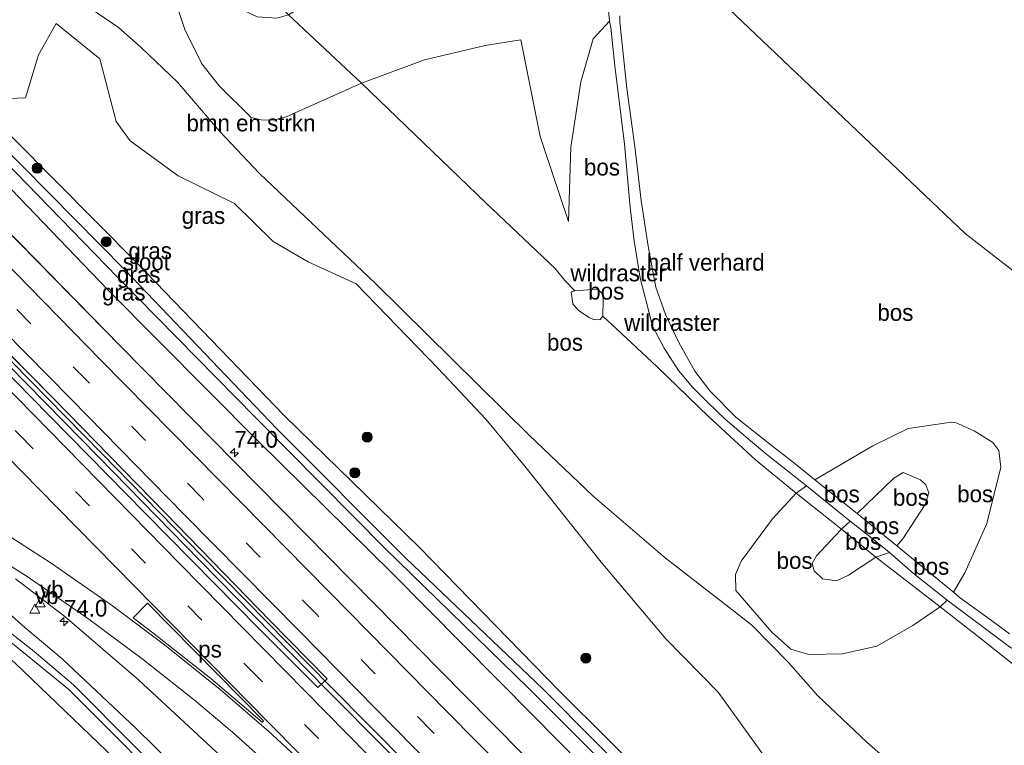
# Model space of a CAD drawing. Header units: millimetres. Extents: x 180000 to 190000, y 466229 to 468626.
# Tile 124 of 202: x 185763 to 185910, y 467440 to 467549. Entities that reach past the tile are written whole.
import ezdxf
from ezdxf.enums import TextEntityAlignment as Align

# ---------------------------------------------------------------- set-up
doc = ezdxf.new("R2010")
doc.units = ezdxf.units.MM
doc.linetypes.add('39strp', pattern=[12, 3, -9])
for name, color, linetype, lineweight in [('af-bs-doorgang', 8, 'Continuous', 18), ('af-bs-rasterhekwerk', 8, 'hekwerk', 18), ('as-bs-kilometr', 13, 'Continuous', 18), ('bp-b5-bomenstruiken', 93, 'Continuous', 18), ('bp-b5-bos', 93, 'Continuous', 18), ('bp-b5-grasland', 93, 'Continuous', 18), ('bp-bs-boom', 93, 'Continuous', 18), ('gr-bs-geleiderail', 213, 'geleiderail', 18), ('gw-bs-insteekwatergang', 93, 'Continuous', 18), ('gw-bs-kruinlijn', 93, 'Continuous', 18), ('gw-bs-teenlijn', 93, 'Continuous', 18), ('kd-bs-opnamedtmgrens', 173, 'Continuous', 18), ('mk-b5-vlakmark', 8, 'Continuous', 18), ('mk-bs-39streep 0.15', 8, '39strp', 18), ('mk-bs-streep 0.15', 8, 'Continuous', 18), ('og-b5-water', 153, 'Continuous', 18), ('vh-b5-verh_soort', 8, 'Continuous', 18), ('wm-bs-verkeersbord', 8, 'Continuous', 18)]:
    doc.layers.add(name, color=color, linetype=linetype, lineweight=lineweight)
doc.styles.add('rtw_iso', font='iso-rtw.shx')
doc.linetypes.add('geleiderail', pattern='A,2,-1,[175,RTW.shx,S=0.5,R=0,X=0,Y=0],-1', length=4)
doc.linetypes.add('hekwerk', pattern='A,7,-1.5,[1,RTW.shx,S=0.75,R=0,X=0,Y=0],-1.5', length=10)

# ---------------------------------------------------------------- blocks, each defined once
blk = doc.blocks.new('verkeersbord')
for p, q in [((0, 0.75), (-0.75, -0.625)), ((0.75, -0.625), (0, 0.75)), ((-0.75, -0.625), (0.75, -0.625))]:
    blk.add_line(p, q)
blk = doc.blocks.new('dtbattr')
at = {"style": 'rtw_iso'}
blk.add_attdef('TAG', (0.59, 0.87), '', height=2.5, dxfattribs=at)
blk = doc.blocks.new('dtbattr-r')
at = {"style": 'rtw_iso'}
blk.add_attdef('TAG', text='', height=2.5, dxfattribs=at).set_placement((0, 0), align=Align.MIDDLE_CENTER)
blk = doc.blocks.new('d33az_ACAD_1_FMEBLOCK31')
at = {"layer": 'bp-b5-bomenstruiken'}
blk.add_polyline3d([(17, 63.91, 59.53), (40.75, 41.09, 59.47)], dxfattribs=at)
blk = doc.blocks.new('boom')
blk.add_hatch(color=256).paths.add_polyline_path([(-0.75, 0, 1), (0.75, 0, 1)])
blk.add_circle((0, 0), 0.75)
blk = doc.blocks.new('d33az_ACAD_1_FMEBLOCK161')
at = {"layer": 'vh-b5-verh_soort'}
for points in [[(56.31, -58.07, 59.59), (41.28, -44.18, 59.6), (30.25, -34.65, 59.55), (22.86, -29.03, 59.5)], [(8.33, 15.38, 59.97), (25.14, -1.75, 60.01), (42.31, -19.27, 59.95), (59.32, -36.53, 60), (68.11, -45.29, 59.99), (69.52, -44.01, 60.01), (60.96, -35.31, 59.96), (45.29, -19.22, 59.95), (28.56, -2.07, 59.94), (11.38, 15.28, 59.91)], [(21.06, 23.71, 59.81), (38.62, 5.78, 59.82), (55.75, -11.61, 59.86), (73.07, -29.2, 59.94), (90, -46.37, 59.88), (107.63, -64.16, 59.83)]]:
    blk.add_polyline3d(points, dxfattribs=at)
blk = doc.blocks.new('hecto')
for p, q in [((0, 0.625), (-0.625, 0)), ((0, -0.625), (0, 0.625)), ((-0.625, 0), (0.625, 0)), ((0.625, 0), (0, -0.625))]:
    blk.add_line(p, q)
blk = doc.blocks.new('dtbattr-l')
at = {"style": 'rtw_iso'}
blk.add_attdef('TAG', (0, 0), '', height=2.5, dxfattribs=at)

msp = doc.modelspace()

# ---------------------------------------------------------------- linework, layer by layer
at = {"layer": 'af-bs-doorgang'}
msp.add_polyline3d([(185848.49, 467508.44, 70.95), (185849.36, 467508.49, 70.97), (185850.12, 467507.77, 70.98), (185850.14, 467506.93, 70.95)], dxfattribs=at)
at = {"layer": 'af-bs-rasterhekwerk'}
for points in [[(185813.95, 467539.36, 69.86), (185803.04, 467549.6, 71.16), (185797.71, 467554.8, 71.21), (185788.03, 467564.04, 68.81), (185779.91, 467572.22, 68.6), (185779.42, 467573.26, 68.66), (185771.79, 467589.02, 70.67), (185768.41, 467595.78, 71.07), (185760.45, 467600.91, 70.06), (185751.58, 467606.29, 67.53), (185740.04, 467613.52, 66.02)], [(185813.95, 467539.36, 69.86), (185832.58, 467521.42, 69.8), (185842.95, 467511.58, 69.39)], [(185842.95, 467511.58, 69.39), (185844.4, 467509.82, 69.34), (185845.9, 467508.26, 69.38), (185848.49, 467508.44, 70.95)], [(185850.14, 467506.93, 70.95), (185850.13, 467504.46, 69.54), (185852.18, 467502.55, 69.45), (185858.27, 467496.85, 69.39)], [(185858.27, 467496.85, 69.39), (185865.92, 467489.43, 69.09), (185873, 467482.94, 68.77)], [(185947.57, 467423.68, 72.94), (185946.81, 467424.18, 72.99), (185936.77, 467432.08, 72.66), (185929.65, 467437.94, 71.63), (185921.18, 467444.63, 69.6), (185906.56, 467456.3, 69.29), (185900.65, 467460.93, 69.57), (185890.98, 467468.36, 70.65), (185885.86, 467472.58, 70.46), (185879.07, 467477.97, 69.59), (185873, 467482.94, 68.77)]]:
    msp.add_polyline3d(points, dxfattribs=at)
at = {"layer": 'bp-b5-bomenstruiken'}
for points in [[(185761.32, 467561.78, 67.58), (185768.6, 467553.89, 67.43), (185777.56, 467547.67, 68.32), (185780.98, 467544.72, 68.85), (185786.39, 467539.49, 68.99), (185792.7, 467532.15, 68.34), (185798.7, 467525.81, 68.42), (185816.07, 467509.35, 68.8), (185839.03, 467486.7, 69.09), (185848.63, 467477.54, 69.17), (185859.45, 467468.26, 69.49), (185869.41, 467460.5, 70.39), (185872.42, 467458.16, 70.72), (185877.9, 467452.61, 70.6), (185882.3, 467447.6, 70), (185889.65, 467440.65, 70.39), (185899.01, 467432.44, 70.8)], [(185875.46, 467436.91, 66.07), (185867.38, 467448.15, 66.62), (185859.55, 467456.11, 66.45), (185849.87, 467467.61, 66.94), (185838.63, 467481.72, 67.9), (185832.59, 467489.04, 67.95), (185825.47, 467496.61, 67.97), (185813.17, 467509.29, 68.02), (185805.96, 467512.61, 67.24), (185800.73, 467515.62, 66.85), (185794.96, 467521.32, 66.61), (185786.53, 467525.5, 65.32), (185779.33, 467530.74, 64.61), (185777.23, 467533.63, 65.05), (185774.8, 467542.99, 66.57), (185768.26, 467548.31, 66.48), (185765.6, 467543.58, 64.28), (185763.63, 467537.15, 62.22), (185761.24, 467537.06, 60.79)]]:
    msp.add_polyline3d(points, dxfattribs=at)
at = {"layer": 'bp-b5-bos'}
for points in [[(185848.66, 467546, 68.96), (185846.82, 467539.57, 69.1), (185845.31, 467529.79, 69.28), (185844.96, 467518.65, 69.25), (185840.75, 467531.39, 70.16), (185837.85, 467545.83, 70.37), (185832.49, 467545, 70.52), (185823.41, 467542.86, 70.48), (185813.95, 467539.36, 69.86), (185803.04, 467549.6, 71.16), (185812.93, 467555.48, 71.76), (185820.06, 467557.87, 72.41), (185829.3, 467561.84, 73.04), (185835.4, 467562.85, 73.21), (185847.19, 467565.53, 71.81), (185849.4, 467565.82, 71.49), (185850.19, 467558.34, 70.19), (185851.12, 467548.66, 68.87)], [(185798.32, 467549.27, 71.11), (185801.28, 467549.07, 71.13), (185803.04, 467549.6, 71.16), (185813.95, 467539.36, 69.86), (185802.67, 467534.32, 68.4), (185800.77, 467533.83, 68.43), (185798.96, 467533.87, 68.48), (185797.46, 467534.23, 68.6), (185792.66, 467538.98, 69.11), (185790.04, 467542.27, 69.27), (185787.53, 467547.4, 69.36), (185785.52, 467553.38, 68.99), (185784.38, 467555.74, 68.87), (185784.76, 467558.37, 68.77), (185785.95, 467560.91, 68.7), (185788.03, 467564.04, 68.81), (185797.71, 467554.8, 71.21), (185795.51, 467551.65, 71.22), (185796.36, 467550.23, 71.21)], [(185854.2, 467520.74, 68.78), (185854.79, 467515.73, 68.74), (185855.7, 467510.16, 68.76), (185856.59, 467506.68, 68.93), (185857.54, 467502.96, 69.17), (185859.32, 467499.67, 69.11), (185861.46, 467496.32, 69.34), (185863.55, 467493.84, 69.32), (185865.83, 467491.54, 69.09), (185868.43, 467489.03, 68.77), (185872.21, 467485.81, 68.74), (185874.68, 467483.76, 68.76), (185880.63, 467479.06, 69.27), (185879.07, 467477.97, 69.59), (185873, 467482.94, 68.77), (185865.92, 467489.43, 69.09), (185858.27, 467496.85, 69.39), (185852.18, 467502.55, 69.45), (185850.13, 467504.46, 69.54), (185850.14, 467506.93, 70.95), (185850.12, 467507.77, 70.98), (185849.36, 467508.49, 70.97), (185848.49, 467508.44, 70.95), (185845.9, 467508.26, 69.38), (185844.4, 467509.82, 69.34), (185842.95, 467511.58, 69.39), (185832.58, 467521.42, 69.8), (185813.95, 467539.36, 69.86), (185823.41, 467542.86, 70.48), (185832.49, 467545, 70.52), (185837.85, 467545.83, 70.37), (185840.75, 467531.39, 70.16), (185844.96, 467518.65, 69.25), (185845.31, 467529.79, 69.28), (185846.82, 467539.57, 69.1), (185848.66, 467546, 68.96), (185851.12, 467548.66, 68.87), (185851.29, 467547.71, 68.73), (185851.93, 467541.95, 68.7), (185853.36, 467530.23, 68.97)], [(185849.73, 467503.98, 69.43), (185848.83, 467503.9, 69.43), (185848.04, 467504.27, 69.45), (185846.49, 467505.29, 69.29), (185845.64, 467506.3, 69.33), (185845.36, 467508.11, 69.3), (185845.9, 467508.26, 69.38), (185848.49, 467508.44, 70.95), (185849.36, 467508.49, 70.97), (185850.12, 467507.77, 70.98), (185850.14, 467506.93, 70.95), (185850.13, 467504.46, 69.54)], [(185909.71, 467481.83, 68.75), (185907.62, 467473.41, 68.86), (185904.33, 467466.02, 68.92), (185902.65, 467463.12, 69.22), (185894.16, 467470.05, 70.23), (185895.04, 467471.09, 70.11), (185898.39, 467476.24, 69.9), (185898.93, 467478.02, 69.83), (185898.49, 467479.21, 69.74), (185897.7, 467479.94, 69.71), (185895.07, 467481.04, 69.89), (185893.68, 467480.2, 69.92), (185888.18, 467474.91, 70.01), (185881.87, 467479.95, 69.18), (185890.54, 467485.06, 69.07), (185895.83, 467487.62, 69.09), (185902.34, 467488.57, 69.06), (185903.01, 467488.46, 69.08), (185905.7, 467487.29, 68.97), (185908.5, 467485.53, 68.78), (185909.41, 467484.35, 68.75)], [(185895.04, 467471.09, 70.11), (185894.16, 467470.05, 70.23), (185888.18, 467474.91, 70.01), (185893.68, 467480.2, 69.92), (185895.07, 467481.04, 69.89), (185897.7, 467479.94, 69.71), (185898.49, 467479.21, 69.74), (185898.93, 467478.02, 69.83), (185898.39, 467476.24, 69.9)], [(185887.16, 467473.77, 70.13), (185885.86, 467472.58, 70.46), (185879.07, 467477.97, 69.59), (185880.63, 467479.06, 69.27)], [(185883.03, 467465.12, 70.99), (185885.13, 467464.81, 71.03), (185886.91, 467465.65, 71), (185890.98, 467468.36, 70.65), (185900.65, 467460.93, 69.57), (185896.54, 467458.13, 69.52), (185891.16, 467455.02, 69.66), (185886, 467453.87, 69.75), (185880.94, 467453.76, 70.09), (185878.25, 467454.58, 70.12), (185875.41, 467457.12, 70.02), (185870.01, 467463.35, 70.04), (185869.99, 467465.76, 70.04), (185870.81, 467467.74, 69.99), (185875.51, 467474.11, 69.73), (185879.07, 467477.97, 69.59), (185885.86, 467472.58, 70.46), (185884.92, 467471.55, 70.68), (185882.13, 467468.57, 70.94), (185881.46, 467467.41, 70.95), (185881.74, 467466.33, 70.97)], [(185886.91, 467465.65, 71), (185885.13, 467464.81, 71.03), (185883.03, 467465.12, 70.99), (185881.74, 467466.33, 70.97), (185881.46, 467467.41, 70.95), (185882.13, 467468.57, 70.94), (185884.92, 467471.55, 70.68), (185885.86, 467472.58, 70.46), (185890.98, 467468.36, 70.65)], [(185893.02, 467469.04, 70.32), (185890.98, 467468.36, 70.65), (185885.86, 467472.58, 70.46), (185887.16, 467473.77, 70.13), (185889.89, 467471.61, 70.42)], [(185901.69, 467461.91, 69.13), (185900.65, 467460.93, 69.57), (185890.98, 467468.36, 70.65), (185893.02, 467469.04, 70.32), (185896.58, 467465.98, 69.56)], [(185956.2, 467454.99, 70.28), (185939.53, 467450.68, 69.74), (185924.22, 467447.52, 69.47), (185921.18, 467444.63, 69.6), (185906.56, 467456.3, 69.29), (185900.65, 467460.93, 69.57), (185901.69, 467461.91, 69.13), (185911.04, 467454.95, 69.38), (185913.08, 467453.73, 69.58), (185915.65, 467452.39, 69.57), (185918.54, 467451.82, 69.45), (185920.94, 467451.57, 69.48), (185923.4, 467451.59, 69.47), (185926.38, 467452.06, 69.47), (185932.39, 467453.22, 69.51), (185939.98, 467455.09, 69.57), (185948.5, 467457.55, 69.8), (185957.34, 467460.2, 69.92), (185960.96, 467461.26, 70.05), (185964.57, 467462.56, 70.05), (185968.53, 467464.02, 69.91), (185971.34, 467464.8, 69.66), (185974.92, 467462.07, 69.74), (185968.48, 467459.84, 70.3)]]:
    msp.add_polyline3d(points, close=True, dxfattribs=at)
for points in [[(185899.01, 467432.44, 70.8), (185889.65, 467440.65, 70.39), (185882.3, 467447.6, 70), (185877.9, 467452.61, 70.6), (185872.42, 467458.16, 70.72), (185869.41, 467460.5, 70.39), (185859.45, 467468.26, 69.49), (185848.63, 467477.54, 69.17), (185839.03, 467486.7, 69.09), (185816.07, 467509.35, 68.8), (185798.7, 467525.81, 68.42), (185792.7, 467532.15, 68.34), (185786.39, 467539.49, 68.99), (185780.98, 467544.72, 68.85), (185777.56, 467547.67, 68.32), (185768.6, 467553.89, 67.43), (185761.32, 467561.78, 67.58)], [(185785.52, 467553.38, 68.99), (185787.53, 467547.4, 69.36), (185790.04, 467542.27, 69.27), (185792.66, 467538.98, 69.11), (185797.46, 467534.23, 68.6), (185798.96, 467533.87, 68.48), (185800.77, 467533.83, 68.43), (185802.67, 467534.32, 68.4), (185813.95, 467539.36, 69.86), (185832.58, 467521.42, 69.8), (185842.95, 467511.58, 69.39), (185844.4, 467509.82, 69.34), (185845.9, 467508.26, 69.38), (185845.36, 467508.11, 69.3), (185845.64, 467506.3, 69.33), (185846.49, 467505.29, 69.29), (185848.04, 467504.27, 69.45), (185848.83, 467503.9, 69.43), (185849.73, 467503.98, 69.43), (185850.13, 467504.46, 69.54), (185852.18, 467502.55, 69.45), (185858.27, 467496.85, 69.39), (185865.92, 467489.43, 69.09), (185873, 467482.94, 68.77), (185879.07, 467477.97, 69.59), (185875.51, 467474.11, 69.73), (185870.81, 467467.74, 69.99), (185869.99, 467465.76, 70.04), (185870.01, 467463.35, 70.04), (185875.41, 467457.12, 70.02), (185878.25, 467454.58, 70.12), (185880.94, 467453.76, 70.09), (185886, 467453.87, 69.75), (185891.16, 467455.02, 69.66), (185896.54, 467458.13, 69.52), (185900.65, 467460.93, 69.57), (185906.56, 467456.3, 69.29), (185921.18, 467444.63, 69.6)], [(185866.95, 467552.48, 68.42), (185904.38, 467516.82, 66.5), (185937.65, 467490.94, 68.13)], [(185911.04, 467456.89, 69.34), (185908.33, 467458.89, 69.18), (185903.5, 467462.38, 69.17), (185902.65, 467463.12, 69.22), (185904.33, 467466.02, 68.92), (185907.62, 467473.41, 68.86), (185909.71, 467481.83, 68.75), (185909.41, 467484.35, 68.75), (185908.5, 467485.53, 68.78), (185905.7, 467487.29, 68.97), (185903.01, 467488.46, 69.08), (185902.34, 467488.57, 69.06), (185895.83, 467487.62, 69.09), (185890.54, 467485.06, 69.07), (185881.87, 467479.95, 69.18), (185881, 467480.64, 69.08), (185878.4, 467482.73, 68.8), (185875.59, 467484.92, 68.66), (185870.02, 467489.32, 68.8), (185866.19, 467493.21, 69.15), (185863.89, 467496.23, 69.19), (185861.49, 467500.53, 69.17), (185859.52, 467504.71, 69.06), (185858.07, 467508.8, 68.91), (185856.9, 467514.95, 68.68), (185855.86, 467521.8, 68.72), (185854.92, 467529.85, 68.89), (185853.69, 467538.55, 68.76), (185852.68, 467548.54, 68.92), (185852.64, 467549.46, 68.94)]]:
    msp.add_polyline3d(points, dxfattribs=at)
at = {"layer": 'bp-b5-grasland'}
for points in [[(185864.88, 467424.72, 59.35), (185841.18, 467448.59, 59.21), (185820.59, 467468.23, 59.09), (185801.28, 467487.6, 59.13), (185778.57, 467511.34, 59.14), (185755.69, 467534.46, 59.19), (185735.56, 467555.25, 59.15), (185712.98, 467578.1, 59.11), (185692.52, 467599.19, 59.14), (185669.11, 467622.85, 59.03), (185648.83, 467643.2, 58.88), (185649.86, 467644.8, 59.24), (185672.17, 467621.98, 59.25), (185691.63, 467602.16, 59.48), (185713.04, 467580.09, 59.51), (185734.59, 467557.93, 59.56), (185755.72, 467537.22, 59.67), (185780.41, 467512.35, 59.73), (185802.42, 467489.52, 59.7), (185822.61, 467469.84, 59.82), (185843.57, 467448.35, 59.77), (185865.72, 467426.3, 59.73)], [(185861.75, 467422.27, 59.73), (185839.57, 467444.73, 59.77), (185818.52, 467466.01, 59.82), (185798.55, 467485.68, 59.7), (185775.98, 467508.39, 59.73), (185751.83, 467533.53, 59.67), (185731.44, 467554.97, 59.56), (185709.47, 467576.79, 59.51), (185688.05, 467599.03, 59.48), (185668.86, 467619.36, 59.25), (185647.18, 467640.66, 59.22), (185648.06, 467642.02, 58.88), (185669.42, 467620.85, 58.96), (185690.75, 467599.21, 59.02), (185710.98, 467577.98, 59.1), (185732.98, 467556.15, 59.22), (185753.6, 467534.78, 59.25), (185777.44, 467510.28, 59.15), (185798.08, 467489.26, 59.12), (185817.55, 467469.61, 59.15), (185838.94, 467448.79, 59.26), (185881.29, 467406.45, 59.28)], [(185846.94, 467429.99, 59.83), (185829.31, 467447.78, 59.88), (185812.38, 467464.95, 59.94), (185795.06, 467482.54, 59.86), (185777.94, 467499.93, 59.82), (185760.38, 467517.86, 59.81), (185743.64, 467534.9, 59.76), (185726.24, 467552.53, 59.68), (185709.34, 467569.75, 59.7), (185692.21, 467587.22, 59.59), (185675, 467604.71, 59.59), (185657.64, 467622.37, 59.62), (185644.18, 467636.04, 59.59), (185647.18, 467640.66, 59.22), (185668.86, 467619.36, 59.25), (185688.05, 467599.03, 59.48), (185709.47, 467576.79, 59.51), (185731.44, 467554.97, 59.56), (185751.83, 467533.53, 59.67), (185775.98, 467508.39, 59.73), (185798.55, 467485.68, 59.7), (185818.52, 467466.01, 59.82), (185839.57, 467444.73, 59.77), (185861.75, 467422.27, 59.73)], [(185761.24, 467537.06, 60.79), (185763.63, 467537.15, 62.22), (185765.6, 467543.58, 64.28), (185768.26, 467548.31, 66.48), (185774.8, 467542.99, 66.57), (185777.23, 467533.63, 65.05), (185779.33, 467530.74, 64.61), (185786.53, 467525.5, 65.32), (185794.96, 467521.32, 66.61), (185800.73, 467515.62, 66.85), (185805.96, 467512.61, 67.24), (185813.17, 467509.29, 68.02), (185825.47, 467496.61, 67.97), (185832.59, 467489.04, 67.95), (185838.63, 467481.72, 67.9), (185849.87, 467467.61, 66.94), (185859.55, 467456.11, 66.45), (185867.38, 467448.15, 66.62), (185875.46, 467436.91, 66.07)], [(185865.72, 467426.3, 59.73), (185843.57, 467448.35, 59.77), (185822.61, 467469.84, 59.82), (185802.42, 467489.52, 59.7), (185780.41, 467512.35, 59.73), (185755.72, 467537.22, 59.67)], [(185789.17, 467430.84, 58.83), (185770.84, 467449.25, 58.74), (185764.96, 467454.23, 58.73), (185759.19, 467458.71, 58.69), (185747.72, 467465.47, 58.79), (185743.8, 467467.03, 58.83), (185739.99, 467467.84, 58.82), (185737.02, 467468.22, 58.8), (185733.51, 467467.95, 59.02), (185727.78, 467467.06, 59.04), (185720.69, 467464.55, 59.13), (185718.49, 467463.6, 59.14), (185718.88, 467463.12, 59.14), (185719.66, 467463.03, 59.14), (185725.88, 467465.3, 59.14), (185731.46, 467466.17, 59.07), (185735.9, 467466.61, 59.01), (185742.69, 467465.98, 58.78), (185747.38, 467464.4, 58.79), (185758.7, 467457.82, 58.79), (185770.14, 467448.56, 58.84), (185788.46, 467430.18, 58.83)], [(185762.17, 467465.12, 59.5), (185769.56, 467459.5, 59.55), (185780.59, 467449.97, 59.6), (185795.62, 467436.08, 59.59)], [(185760.24, 467460.75, 59.45), (185763.54, 467457.81, 59.41), (185769.15, 467453.14, 59.4), (185780.2, 467442.72, 59.44), (185791.27, 467431.89, 59.5)], [(185791.27, 467431.89, 59.5), (185780.2, 467442.72, 59.44), (185769.15, 467453.14, 59.4), (185763.54, 467457.81, 59.41), (185760.24, 467460.75, 59.45)], [(185785.79, 467429.73, 59.47), (185762.05, 467452.55, 59.53)]]:
    msp.add_polyline3d(points, dxfattribs=at)
msp.add_polyline3d([(185808.84, 467450.14, 60.01), (185807.42, 467448.86, 59.99), (185798.63, 467457.62, 60), (185781.62, 467474.88, 59.95), (185764.45, 467492.39, 60.01), (185747.64, 467509.53, 59.97), (185730.73, 467526.77, 59.97), (185714.02, 467543.77, 60.04), (185696.81, 467561.37, 59.85), (185679.91, 467578.53, 59.88), (185663.15, 467595.62, 59.79), (185645.8, 467613.25, 59.76), (185635.9, 467623.25, 59.83), (185637.06, 467625.03, 59.71), (185648.83, 467613.18, 59.73), (185665.33, 467596.39, 59.84), (185682.91, 467578.48, 59.85), (185699.58, 467561.42, 59.88), (185716.79, 467543.96, 59.89), (185733.71, 467526.71, 59.85), (185750.7, 467509.43, 59.91), (185767.88, 467492.08, 59.94), (185784.61, 467474.93, 59.95), (185800.28, 467458.84, 59.96)], close=True, dxfattribs=at)
at = {"layer": 'gr-bs-geleiderail'}
for points in [[(185636.79, 467624.62, 60.46), (185653.25, 467607.89, 60.49), (185669.35, 467591.45, 60.51), (185688.63, 467571.85, 60.57), (185705.78, 467554.35, 60.58), (185726.8, 467532.94, 60.65), (185745.68, 467513.8, 60.61), (185761.62, 467497.6, 60.62), (185775.09, 467483.89, 60.59), (185790.22, 467468.42, 60.56), (185809.32, 467448.99, 60.56), (185826.96, 467431.22, 60.56)], [(185636.39, 467624.01, 60.46), (185652.77, 467607.35, 60.49), (185668.88, 467590.91, 60.51), (185688.16, 467571.31, 60.57), (185705.3, 467553.81, 60.58), (185726.33, 467532.4, 60.65), (185745.21, 467513.26, 60.61), (185761.15, 467497.06, 60.62), (185774.62, 467483.35, 60.59), (185789.75, 467467.88, 60.56), (185808.85, 467448.45, 60.56), (185826.49, 467430.68, 60.56)]]:
    msp.add_polyline3d(points, dxfattribs=at)
at = {"layer": 'gw-bs-insteekwatergang'}
for points in [[(185909.32, 467382.67, 59.64), (185886.47, 467404.9, 59.67), (185865.72, 467426.3, 59.73), (185843.57, 467448.35, 59.77), (185822.61, 467469.84, 59.82), (185802.42, 467489.52, 59.7), (185780.41, 467512.35, 59.73), (185755.72, 467537.22, 59.67), (185734.59, 467557.93, 59.56), (185713.04, 467580.09, 59.51), (185691.63, 467602.16, 59.48), (185672.17, 467621.98, 59.25), (185649.86, 467644.8, 59.24)], [(185906.04, 467379.15, 59.64), (185882.66, 467401.25, 59.67), (185861.75, 467422.27, 59.73), (185839.57, 467444.73, 59.77), (185818.52, 467466.01, 59.82), (185798.55, 467485.68, 59.7), (185775.98, 467508.39, 59.73), (185751.83, 467533.53, 59.67), (185731.44, 467554.97, 59.56), (185709.47, 467576.79, 59.51), (185688.05, 467599.03, 59.48), (185668.86, 467619.36, 59.25), (185647.18, 467640.66, 59.22)], [(185720.87, 467461.18, 59.93), (185717.75, 467463.12, 59.65), (185717.45, 467463.65, 59.66), (185717.35, 467464.35, 59.74), (185717.66, 467464.82, 59.83), (185718.23, 467465.15, 59.83), (185720.59, 467466.1, 59.83), (185723.59, 467467.24, 59.77), (185725.81, 467468.03, 59.7), (185728.3, 467468.63, 59.73), (185731.25, 467469.26, 59.7), (185735.98, 467469.75, 59.61), (185740.49, 467469.94, 59.56), (185744.07, 467469.31, 59.55), (185746.99, 467468.48, 59.57), (185750.64, 467466.85, 59.55), (185753.02, 467465.43, 59.48), (185757.59, 467462.5, 59.47), (185760.24, 467460.75, 59.45), (185763.54, 467457.81, 59.41)], [(185873.02, 467343.74, 59.94), (185867.38, 467349.25, 59.87), (185854.65, 467361.97, 59.85), (185831.31, 467385.62, 59.79), (185810.33, 467406.07, 59.57), (185785.79, 467429.73, 59.47), (185762.05, 467452.55, 59.53), (185753.74, 467459.4, 59.32), (185749.45, 467461.82, 59.31), (185746.71, 467462.89, 59.32), (185742.84, 467463.6, 59.33), (185734.21, 467463.59, 59.58), (185720.87, 467461.18, 59.93)], [(185763.54, 467457.81, 59.41), (185769.15, 467453.14, 59.4), (185780.2, 467442.72, 59.44), (185791.27, 467431.89, 59.5), (185807.5, 467416.1, 59.54), (185825.3, 467398.62, 59.69), (185842.99, 467381.03, 59.91), (185860.1, 467364.68, 59.98), (185877.14, 467348.16, 60)]]:
    msp.add_polyline3d(points, dxfattribs=at)
at = {"layer": 'gw-bs-kruinlijn'}
for points in [[(185735.33, 467592.37, 68.96), (185738.95, 467590.05, 69.38), (185741.85, 467587.87, 69.63), (185744.58, 467585.01, 69.7), (185750.42, 467577.01, 69.29), (185755.3, 467570.3, 68.89), (185761.32, 467561.78, 67.58), (185768.6, 467553.89, 67.43), (185777.56, 467547.67, 68.32), (185780.98, 467544.72, 68.85), (185786.39, 467539.49, 68.99), (185792.7, 467532.15, 68.34), (185798.7, 467525.81, 68.42), (185816.07, 467509.35, 68.8), (185839.03, 467486.7, 69.09), (185848.63, 467477.54, 69.17), (185859.45, 467468.26, 69.49), (185869.41, 467460.5, 70.39)], [(185844.96, 467518.65, 69.25), (185840.75, 467531.39, 70.16), (185837.85, 467545.83, 70.37)], [(185894.16, 467470.05, 70.23), (185895.04, 467471.09, 70.11), (185898.39, 467476.24, 69.9), (185898.93, 467478.02, 69.83), (185898.49, 467479.21, 69.74), (185897.7, 467479.94, 69.71), (185895.07, 467481.04, 69.89), (185893.68, 467480.2, 69.92), (185888.18, 467474.91, 70.01)], [(185887.16, 467473.77, 70.13), (185885.86, 467472.58, 70.46), (185884.92, 467471.55, 70.68), (185882.13, 467468.57, 70.94), (185881.46, 467467.41, 70.95), (185881.74, 467466.33, 70.97), (185883.03, 467465.12, 70.99), (185885.13, 467464.81, 71.03), (185886.91, 467465.65, 71), (185890.98, 467468.36, 70.65), (185893.02, 467469.04, 70.32)], [(185931.97, 467406.95, 72.99), (185930.54, 467409.12, 73.2), (185926.94, 467413.19, 73.11), (185922.15, 467417.11, 72.99), (185917.67, 467419.57, 72.5), (185910.77, 467423.82, 71.8), (185904.34, 467428.38, 71.41), (185899.01, 467432.44, 70.8), (185889.65, 467440.65, 70.39), (185882.3, 467447.6, 70), (185877.9, 467452.61, 70.6), (185872.42, 467458.16, 70.72), (185869.41, 467460.5, 70.39)]]:
    msp.add_polyline3d(points, dxfattribs=at)
at = {"layer": 'gw-bs-teenlijn'}
for points in [[(185837.85, 467545.83, 70.37), (185832.49, 467545, 70.52), (185823.41, 467542.86, 70.48), (185813.95, 467539.36, 69.86), (185802.67, 467534.32, 68.4), (185800.77, 467533.83, 68.43), (185798.96, 467533.87, 68.48), (185797.46, 467534.23, 68.6), (185792.66, 467538.98, 69.11), (185790.04, 467542.27, 69.27), (185787.53, 467547.4, 69.36), (185785.52, 467553.38, 68.99)], [(185851.12, 467548.66, 68.87), (185848.66, 467546, 68.96), (185846.82, 467539.57, 69.1), (185845.31, 467529.79, 69.28), (185844.96, 467518.65, 69.25)], [(185850.13, 467504.46, 69.54), (185849.73, 467503.98, 69.43), (185848.83, 467503.9, 69.43), (185848.04, 467504.27, 69.45), (185846.49, 467505.29, 69.29), (185845.64, 467506.3, 69.33), (185845.36, 467508.11, 69.3), (185845.9, 467508.26, 69.38)], [(185902.65, 467463.12, 69.22), (185904.33, 467466.02, 68.92), (185907.62, 467473.41, 68.86), (185909.71, 467481.83, 68.75), (185909.41, 467484.35, 68.75), (185908.5, 467485.53, 68.78), (185905.7, 467487.29, 68.97), (185903.01, 467488.46, 69.08), (185902.34, 467488.57, 69.06), (185895.83, 467487.62, 69.09), (185890.54, 467485.06, 69.07), (185881.87, 467479.95, 69.18)], [(185880.63, 467479.06, 69.27), (185879.07, 467477.97, 69.59), (185875.51, 467474.11, 69.73), (185870.81, 467467.74, 69.99), (185869.99, 467465.76, 70.04), (185870.01, 467463.35, 70.04), (185875.41, 467457.12, 70.02), (185878.25, 467454.58, 70.12), (185880.94, 467453.76, 70.09), (185886, 467453.87, 69.75), (185891.16, 467455.02, 69.66), (185896.54, 467458.13, 69.52), (185900.65, 467460.93, 69.57), (185901.69, 467461.91, 69.13)]]:
    msp.add_polyline3d(points, dxfattribs=at)
at = {"layer": 'kd-bs-opnamedtmgrens'}
msp.add_polyline3d([(185979.71, 467458.15, 69.81), (185978.1, 467459.59, 69.89), (185975.46, 467461.62, 69.88), (185974.92, 467462.07, 69.74), (185971.34, 467464.8, 69.66), (185969.04, 467466.52, 69.67), (185963.48, 467470.76, 67.88), (185947.66, 467483.24, 67.26), (185937.65, 467490.94, 68.13), (185904.38, 467516.82, 66.5), (185866.95, 467552.48, 68.42), (185852.87, 467565.89, 71.14), (185850.67, 467568.14, 71.51), (185848.95, 467569.47, 71.57), (185828.44, 467594.57, 71.33), (185808.15, 467619.74, 64.52), (185806.69, 467621.55, 63.84), (185805.55, 467623.61, 63.83), (185691.37, 467708.88, 60.3)], dxfattribs=at)
at = {"layer": 'mk-b5-vlakmark'}
msp.add_polyline3d([(185799.27, 467443.85, 59.98), (185799.1, 467443.67, 59.98), (185791.38, 467450.21, 59.95), (185782.73, 467457.03, 59.91), (185779.77, 467459.26, 59.89), (185781.91, 467461.48, 59.96)], close=True, dxfattribs=at)
at = {"layer": 'mk-bs-39streep 0.15'}
for points in [[(185897.36, 467369.84, 60.08), (185893.89, 467373.27, 60.08), (185876.31, 467390.4, 60.08), (185858.94, 467407.59, 60.05), (185841.68, 467424.88, 60.05), (185824.45, 467442.35, 60.05), (185807.21, 467459.82, 60.05), (185790.02, 467477.28, 60.04), (185772.87, 467494.75, 60.01), (185755.64, 467512.27, 60.02), (185738.42, 467529.77, 60), (185721.29, 467547.21, 59.95), (185704.06, 467564.71, 59.87), (185686.91, 467582.14, 59.82), (185669.74, 467599.66, 59.81), (185652.59, 467617.09, 59.82), (185640.12, 467629.73, 59.73)], [(185633.04, 467618.84, 59.76), (185659.98, 467591.4, 59.87), (185694.18, 467556.56, 59.99), (185728.48, 467521.61, 60.02), (185762.7, 467486.74, 60.02), (185797.01, 467451.83, 60.06), (185831.34, 467417.09, 60.1), (185862.89, 467385.55, 60.16), (185888.42, 467360.48, 60.2)]]:
    msp.add_polyline3d(points, dxfattribs=at)
at = {"layer": 'mk-bs-streep 0.15'}
for points in [[(185899.9, 467372.56, 60.01), (185878.88, 467393.03, 60.03), (185861.9, 467409.88, 60.18), (185844.23, 467427.59, 60.09), (185826.8, 467445.21, 60.04), (185809.18, 467463.12, 60.03), (185792.67, 467479.9, 60), (185774.88, 467497.93, 59.89), (185757.98, 467515.17, 59.9), (185740.62, 467532.76, 59.81), (185723.83, 467549.89, 59.83), (185706.75, 467567.26, 59.86), (185689, 467585.33, 59.82), (185672.58, 467602.02, 59.75), (185655.21, 467619.76, 59.69), (185642.2, 467632.97, 59.72)], [(185894.89, 467367.19, 60.06), (185874.11, 467387.48, 60.16), (185856.55, 467404.84, 60.13), (185839.47, 467421.95, 60.02), (185821.89, 467439.74, 60.04), (185804.69, 467457.27, 59.98), (185787.47, 467474.7, 59.93), (185770.52, 467491.96, 59.92), (185753.48, 467509.26, 59.89), (185736.25, 467526.78, 59.92), (185718.86, 467544.45, 59.88), (185701.86, 467561.8, 59.91), (185684.68, 467579.24, 59.78), (185667.56, 467596.68, 59.67), (185650.54, 467613.99, 59.72), (185638.11, 467626.66, 59.54)], [(185635.04, 467621.92, 59.85), (185649.65, 467607.04, 59.91), (185683.86, 467572.2, 60.03), (185718.18, 467537.23, 60.1), (185752.49, 467502.26, 60.1), (185786.81, 467467.29, 60.1), (185821.2, 467432.38, 60.14), (185854.09, 467399.34, 60.15), (185885.06, 467368.76, 60.14), (185890.92, 467363.07, 60.15)], [(185631.04, 467615.75, 59.67), (185662.94, 467583.25, 59.8), (185697.17, 467548.35, 59.9), (185731.44, 467513.43, 59.93), (185765.66, 467478.61, 59.95), (185799.94, 467443.7, 59.99), (185834.29, 467409.02, 60.07), (185865.12, 467378.28, 60.21), (185866.54, 467376.88, 60.21)], [(185740.04, 467485.58, 59.84), (185748.86, 467479.47, 59.74), (185767.51, 467467.46, 59.82), (185776.7, 467461.05, 59.87), (185784.47, 467455.22, 59.92), (185792.8, 467448.53, 59.95), (185800.08, 467442.27, 59.98), (185807.8, 467435.14, 59.99), (185815.88, 467427.14, 60.02), (185847.84, 467395.07, 60.12), (185866.34, 467376.71, 60.21)], [(185710.46, 467465.94, 60.1), (185725.78, 467473.36, 59.92), (185733.96, 467477.51, 59.8), (185736.42, 467478.29, 59.78), (185738.31, 467478.54, 59.77), (185739.88, 467478.54, 59.77), (185741.79, 467478.21, 59.76), (185744.03, 467477.55, 59.75), (185745.97, 467476.64, 59.73), (185749.74, 467474.42, 59.7), (185763.75, 467465.56, 59.72), (185773.13, 467459.1, 59.78), (185781.34, 467452.99, 59.82), (185788.98, 467446.92, 59.85), (185794.63, 467442.15, 59.88), (185801.96, 467435.59, 59.91), (185808.9, 467428.97, 59.93), (185843.41, 467394.27, 60.1), (185870.53, 467367.4, 60.28), (185883.21, 467355.07, 60.32)]]:
    msp.add_polyline3d(points, dxfattribs=at)
at = {"layer": 'og-b5-water'}
for points in [[(185881.29, 467406.45, 59.28), (185838.94, 467448.79, 59.26), (185817.55, 467469.61, 59.15), (185798.08, 467489.26, 59.12), (185777.44, 467510.28, 59.15), (185753.6, 467534.78, 59.25), (185732.98, 467556.15, 59.22), (185710.98, 467577.98, 59.1), (185690.75, 467599.21, 59.02), (185669.42, 467620.85, 58.96), (185648.06, 467642.02, 58.88), (185648.83, 467643.2, 58.88), (185669.11, 467622.85, 59.03), (185692.52, 467599.19, 59.14), (185712.98, 467578.1, 59.11), (185735.56, 467555.25, 59.15), (185755.69, 467534.46, 59.19), (185778.57, 467511.34, 59.14), (185801.28, 467487.6, 59.13), (185820.59, 467468.23, 59.09), (185841.18, 467448.59, 59.21), (185864.88, 467424.72, 59.35)], [(185788.46, 467430.18, 58.83), (185770.14, 467448.56, 58.84), (185758.7, 467457.82, 58.79), (185747.38, 467464.4, 58.79), (185742.69, 467465.98, 58.78), (185735.9, 467466.61, 59.01), (185731.46, 467466.17, 59.07), (185725.88, 467465.3, 59.14), (185719.66, 467463.03, 59.14), (185718.88, 467463.12, 59.14), (185718.49, 467463.6, 59.14), (185720.69, 467464.55, 59.13), (185727.78, 467467.06, 59.04), (185733.51, 467467.95, 59.02), (185737.02, 467468.22, 58.8), (185739.99, 467467.84, 58.82), (185743.8, 467467.03, 58.83), (185747.72, 467465.47, 58.79), (185759.19, 467458.71, 58.69), (185764.96, 467454.23, 58.73), (185770.84, 467449.25, 58.74), (185789.17, 467430.84, 58.83)]]:
    msp.add_polyline3d(points, dxfattribs=at)
at = {"layer": 'vh-b5-verh_soort'}
for points in [[(185911.04, 467454.95, 69.38), (185901.69, 467461.91, 69.13), (185896.58, 467465.98, 69.56), (185893.02, 467469.04, 70.32), (185889.89, 467471.61, 70.42), (185887.16, 467473.77, 70.13), (185880.63, 467479.06, 69.27), (185874.68, 467483.76, 68.76), (185872.21, 467485.81, 68.74), (185868.43, 467489.03, 68.77), (185865.83, 467491.54, 69.09), (185863.55, 467493.84, 69.32), (185861.46, 467496.32, 69.34), (185859.32, 467499.67, 69.11), (185857.54, 467502.96, 69.17), (185856.59, 467506.68, 68.93), (185855.7, 467510.16, 68.76), (185854.79, 467515.73, 68.74), (185854.2, 467520.74, 68.78), (185853.36, 467530.23, 68.97), (185851.93, 467541.95, 68.7), (185851.29, 467547.71, 68.73), (185851.12, 467548.66, 68.87), (185850.19, 467558.34, 70.19)], [(185852.64, 467549.46, 68.94), (185852.68, 467548.54, 68.92), (185853.69, 467538.55, 68.76), (185854.92, 467529.85, 68.89), (185855.86, 467521.8, 68.72), (185856.9, 467514.95, 68.68), (185858.07, 467508.8, 68.91), (185859.52, 467504.71, 69.06), (185861.49, 467500.53, 69.17), (185863.89, 467496.23, 69.19), (185866.19, 467493.21, 69.15), (185870.02, 467489.32, 68.8), (185875.59, 467484.92, 68.66), (185878.4, 467482.73, 68.8), (185881, 467480.64, 69.08), (185881.87, 467479.95, 69.18), (185888.18, 467474.91, 70.01), (185894.16, 467470.05, 70.23), (185902.65, 467463.12, 69.22), (185903.5, 467462.38, 69.17), (185908.33, 467458.89, 69.18), (185911.04, 467456.89, 69.34)]]:
    msp.add_polyline3d(points, dxfattribs=at)

# ---------------------------------------------------------------- block references
at = {"layer": 'af-bs-rasterhekwerk'}
ref = msp.add_blockref('dtbattr-l', (185845.26, 467508.93, 69.37), dxfattribs=at)
ref.add_attrib('TAG', 'wildraster', dxfattribs={"layer": '0', "height": 2.5, "style": 'rtw_iso'}).set_placement((185845.26, 467508.93, 69.37), align=Align.BOTTOM_LEFT)
ref = msp.add_blockref('dtbattr-l', (185853.3, 467501.5, 69.44), dxfattribs=at)
ref.add_attrib('TAG', 'wildraster', dxfattribs={"layer": '0', "height": 2.5, "style": 'rtw_iso'}).set_placement((185853.3, 467501.5, 69.44), align=Align.BOTTOM_LEFT)
at = {"layer": 'as-bs-kilometr'}
ref = msp.add_blockref('dtbattr', (185794.93, 467484.01, 59.62), dxfattribs=at)
ref.add_attrib('TAG', '74.0', dxfattribs={"layer": '0', "height": 2.5, "style": 'rtw_iso'}).set_placement((185794.93, 467484.01, 59.62), align=Align.BOTTOM_LEFT)
for p in [(185794.93, 467484.01, 59.62), (185769.4, 467458.71, 59.53)]:
    msp.add_blockref('hecto', p, dxfattribs=at)
ref = msp.add_blockref('dtbattr', (185769.4, 467458.71, 59.53), dxfattribs=at)
ref.add_attrib('TAG', '74.0', dxfattribs={"layer": '0', "height": 2.5, "style": 'rtw_iso'}).set_placement((185769.4, 467458.71, 59.53), align=Align.BOTTOM_LEFT)
at = {"layer": 'bp-b5-bomenstruiken'}
ref = msp.add_blockref('dtbattr-r', (185787.76, 467531.39, 65.59), dxfattribs=at)
ref.add_attrib('TAG', 'bmn en strkn', dxfattribs={"layer": '0', "height": 2.5, "style": 'rtw_iso'}).set_placement((185787.76, 467531.39, 65.59), align=Align.BOTTOM_LEFT)
msp.add_blockref('d33az_ACAD_1_FMEBLOCK31', (185745.05, 467388.64), dxfattribs=at)
at = {"layer": 'bp-b5-bos'}
ref = msp.add_blockref('dtbattr-r', (185847.29, 467524.78, 69.44), dxfattribs=at)
ref.add_attrib('TAG', 'bos', dxfattribs={"layer": '0', "height": 2.5, "style": 'rtw_iso'}).set_placement((185847.29, 467524.78, 69.44), align=Align.BOTTOM_LEFT)
ref = msp.add_blockref('dtbattr-r', (185847.93, 467506.2, 69.92), dxfattribs=at)
ref.add_attrib('TAG', 'bos', dxfattribs={"layer": '0', "height": 2.5, "style": 'rtw_iso'}).set_placement((185847.93, 467506.2, 69.92), align=Align.BOTTOM_LEFT)
ref = msp.add_blockref('dtbattr-r', (185891.23, 467503.01, 68.99), dxfattribs=at)
ref.add_attrib('TAG', 'bos', dxfattribs={"layer": '0', "height": 2.5, "style": 'rtw_iso'}).set_placement((185891.23, 467503.01, 68.99), align=Align.BOTTOM_LEFT)
ref = msp.add_blockref('dtbattr-r', (185841.75, 467498.54, 69.36), dxfattribs=at)
ref.add_attrib('TAG', 'bos', dxfattribs={"layer": '0', "height": 2.5, "style": 'rtw_iso'}).set_placement((185841.75, 467498.54, 69.36), align=Align.BOTTOM_LEFT)
ref = msp.add_blockref('dtbattr-r', (185883.2, 467475.82, 69.86), dxfattribs=at)
ref.add_attrib('TAG', 'bos', dxfattribs={"layer": '0', "height": 2.5, "style": 'rtw_iso'}).set_placement((185883.2, 467475.82, 69.86), align=Align.BOTTOM_LEFT)
ref = msp.add_blockref('dtbattr-r', (185893.56, 467475.31, 69.93), dxfattribs=at)
ref.add_attrib('TAG', 'bos', dxfattribs={"layer": '0', "height": 2.5, "style": 'rtw_iso'}).set_placement((185893.56, 467475.31, 69.93), align=Align.BOTTOM_LEFT)
ref = msp.add_blockref('dtbattr-r', (185903.18, 467475.84, 69.38), dxfattribs=at)
ref.add_attrib('TAG', 'bos', dxfattribs={"layer": '0', "height": 2.5, "style": 'rtw_iso'}).set_placement((185903.18, 467475.84, 69.38), align=Align.BOTTOM_LEFT)
ref = msp.add_blockref('dtbattr-r', (185889.12, 467471.06, 70.4), dxfattribs=at)
ref.add_attrib('TAG', 'bos', dxfattribs={"layer": '0', "height": 2.5, "style": 'rtw_iso'}).set_placement((185889.12, 467471.06, 70.4), align=Align.BOTTOM_LEFT)
ref = msp.add_blockref('dtbattr-r', (185886.41, 467468.7, 70.85), dxfattribs=at)
ref.add_attrib('TAG', 'bos', dxfattribs={"layer": '0', "height": 2.5, "style": 'rtw_iso'}).set_placement((185886.41, 467468.7, 70.85), align=Align.BOTTOM_LEFT)
ref = msp.add_blockref('dtbattr-r', (185876.14, 467465.86, 70.28), dxfattribs=at)
ref.add_attrib('TAG', 'bos', dxfattribs={"layer": '0', "height": 2.5, "style": 'rtw_iso'}).set_placement((185876.14, 467465.86, 70.28), align=Align.BOTTOM_LEFT)
ref = msp.add_blockref('dtbattr-r', (185896.6, 467464.99, 69.85), dxfattribs=at)
ref.add_attrib('TAG', 'bos', dxfattribs={"layer": '0', "height": 2.5, "style": 'rtw_iso'}).set_placement((185896.6, 467464.99, 69.85), align=Align.BOTTOM_LEFT)
at = {"layer": 'bp-b5-grasland'}
ref = msp.add_blockref('dtbattr-r', (185787.05, 467517.52, 64.01), dxfattribs=at)
ref.add_attrib('TAG', 'gras', dxfattribs={"layer": '0', "height": 2.5, "style": 'rtw_iso'}).set_placement((185787.05, 467517.52, 64.01), align=Align.BOTTOM_LEFT)
ref = msp.add_blockref('dtbattr-r', (185779.07, 467512.26, 59.36), dxfattribs=at)
ref.add_attrib('TAG', 'gras', dxfattribs={"layer": '0', "height": 2.5, "style": 'rtw_iso'}).set_placement((185779.07, 467512.26, 59.36), align=Align.BOTTOM_LEFT)
ref = msp.add_blockref('dtbattr-r', (185777.35, 467508.69, 59.37), dxfattribs=at)
ref.add_attrib('TAG', 'gras', dxfattribs={"layer": '0', "height": 2.5, "style": 'rtw_iso'}).set_placement((185777.35, 467508.69, 59.37), align=Align.BOTTOM_LEFT)
ref = msp.add_blockref('dtbattr-r', (185775.11, 467506.05, 59.71), dxfattribs=at)
ref.add_attrib('TAG', 'gras', dxfattribs={"layer": '0', "height": 2.5, "style": 'rtw_iso'}).set_placement((185775.11, 467506.05, 59.71), align=Align.BOTTOM_LEFT)
at = {"layer": 'bp-bs-boom'}
for p in [(185765.39, 467526.62, 59.43), (185775.74, 467515.61, 59.24), (185814.82, 467486.35, 62.39), (185812.97, 467481, 60.38), (185847.58, 467453.25, 62.3)]:
    msp.add_blockref('boom', p, dxfattribs=at)
at = {"layer": 'mk-b5-vlakmark'}
ref = msp.add_blockref('dtbattr-r', (185789.52, 467452.58, 59.94), dxfattribs=at)
ref.add_attrib('TAG', 'ps', dxfattribs={"layer": '0', "height": 2.5, "style": 'rtw_iso'}).set_placement((185789.52, 467452.58, 59.94), align=Align.BOTTOM_LEFT)
at = {"layer": 'og-b5-water'}
ref = msp.add_blockref('dtbattr-r', (185778.22, 467510.59, 59.13), dxfattribs=at)
ref.add_attrib('TAG', 'sloot', dxfattribs={"layer": '0', "height": 2.5, "style": 'rtw_iso'}).set_placement((185778.22, 467510.59, 59.13), align=Align.BOTTOM_LEFT)
at = {"layer": 'vh-b5-verh_soort'}
msp.add_blockref('d33az_ACAD_1_FMEBLOCK161', (185739.31, 467494.15), dxfattribs=at)
ref = msp.add_blockref('dtbattr-r', (185856.69, 467510.52, 69.46), dxfattribs=at)
ref.add_attrib('TAG', 'half verhard', dxfattribs={"layer": '0', "height": 2.5, "style": 'rtw_iso'}).set_placement((185856.69, 467510.52, 69.46), align=Align.BOTTOM_LEFT)
at = {"layer": 'wm-bs-verkeersbord'}
ref = msp.add_blockref('dtbattr', (185765.82, 467461.55, 61.39), dxfattribs=at)
ref.add_attrib('TAG', 'vb', dxfattribs={"layer": '0', "height": 2.5, "style": 'rtw_iso'}).set_placement((185765.82, 467461.55, 61.39), align=Align.BOTTOM_LEFT)
ref = msp.add_blockref('dtbattr', (185765.06, 467460.59, 61.39), dxfattribs=at)
ref.add_attrib('TAG', 'vb', dxfattribs={"layer": '0', "height": 2.5, "style": 'rtw_iso'}).set_placement((185765.06, 467460.59, 61.39), align=Align.BOTTOM_LEFT)
for p in [(185765.82, 467461.55, 61.39), (185765.06, 467460.59, 61.39)]:
    msp.add_blockref('verkeersbord', p, dxfattribs=at)

doc.saveas('drawing.dxf')
